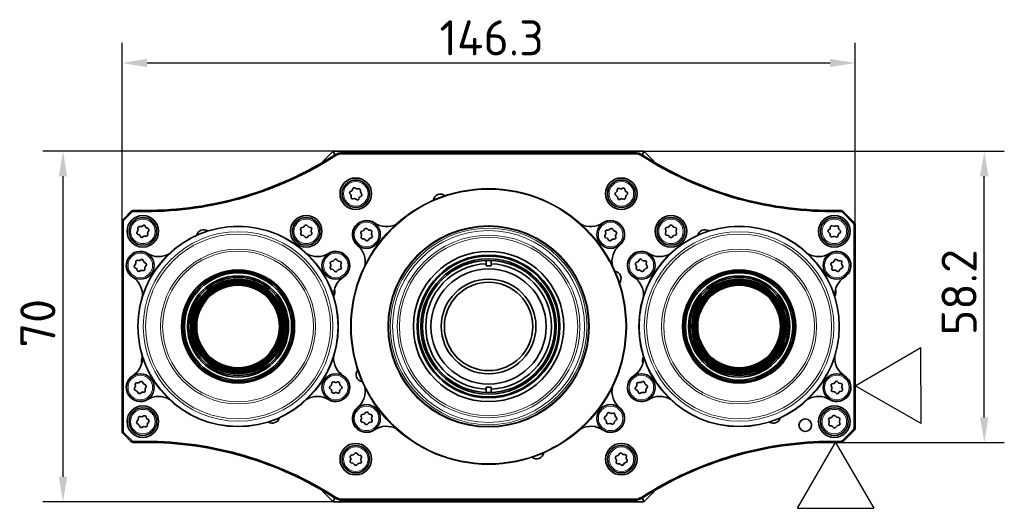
# Model space of a CAD drawing. Header units: millimetres. Extents: x 10 to 830, y 10 to 584.
# Tile 8 of 24: x 204 to 400, y 274 to 371. Entities that reach past the tile are written whole.
import ezdxf
from ezdxf.enums import TextEntityAlignment as Align

# ---------------------------------------------------------------- set-up
doc = ezdxf.new("R2010")
doc.units = ezdxf.units.MM
doc.header["$LTSCALE"] = 2
for name, color, linetype, lineweight in [('Bemaßung (ISO)', 7, 'Continuous', 25), ('Sichtbar (ISO)', 7, 'Continuous', 35), ('Sichtbar schmal (ISO)', 7, 'Continuous', 18), ('Skizziergeometrie (ISO)', 7, 'Continuous', 25), ('Symbole(DIN) 2', 7, 'Continuous', 25)]:
    doc.layers.add(name, color=color, linetype=linetype, lineweight=lineweight)
doc.styles.add('Aktuell-DIN', font='arial.ttf')
doc.styles.add('Notiztext (ISO)', font='isocpeur.ttf')
doc.styles.add('Textstil22', font='arial.ttf')
doc.dimstyles.new('Standard (ISO)', dxfattribs={"dimscale": 2, "dimtxt": 3.5, "dimasz": 2.5, "dimexe": 2, "dimexo": 0, "dimgap": 0.762, "dimtad": 1, "dimtoh": 1, "dimdec": 8, "dimdsep": 46, "dimtxsty": 'Notiztext (ISO)', "dimcen": 0.09, "dimdle": 10, "dimclrd": 256, "dimclre": 256, "dimclrt": 256, "dimadec": 6, "dimazin": 2, "dimtfac": 0.514286, "dimtdec": 3, "dimtmove": 0, "dimatfit": 3, "dimfxl": 1, "dimtolj": 1, "dimlwd": -1, "dimlwe": -1, "dimarcsym": 0})

# ---------------------------------------------------------------- blocks, each defined once
blk = doc.blocks.new('Spezielle Angaben')
at = {"layer": 'Skizziergeometrie (ISO)'}
for p, q in [((0, 0), (6.582, 3.8)), ((6.582, -3.8), (6.582, 3.8)), ((6.582, -3.8), (0, 0))]:
    blk.add_line(p, q, dxfattribs=at)
at = {"layer": 'Symbole(DIN) 2', "color": 7, "style": 'Aktuell-DIN'}
blk.add_attdef('Angaben:', text='', height=3.5, dxfattribs=at).set_placement((10, 2.5), align=Align.TOP_LEFT)
at = {"layer": 'Symbole(DIN) 2', "color": 7, "style": 'Textstil22'}
blk.add_attdef('Position:', text='', height=2.5, dxfattribs=at).set_placement((2.5, 0), align=Align.MIDDLE_LEFT)
blk = doc.blocks.new('*D10')
at = {"layer": 'Bemaßung (ISO)', "transparency": 16777216}
for p, q in [((266.45, 344.87), (208.52, 344.87)), ((212.52, 279.87), (212.52, 339.87)), ((266.45, 274.87), (208.52, 274.87))]:
    blk.add_line(p, q, dxfattribs=at)
for points in [[(211.69, 339.87), (213.35, 339.87), (212.52, 344.87)], [(211.69, 279.87), (213.35, 279.87), (212.52, 274.87)]]:
    blk.add_solid(points, dxfattribs=at)
at = {"layer": 'Defpoints', "color": 0, "transparency": 16777216}
for p in [(212.52, 344.87), (266.45, 344.87), (266.45, 274.87)]:
    blk.add_point(p, dxfattribs=at)
at = {"layer": 'Bemaßung (ISO)', "transparency": 16777216, "insert": (204, 305.67), "char_height": 7, "attachment_point": 1, "rotation": 90, "style": 'Notiztext (ISO)'}
blk.add_mtext('\\A1;70', dxfattribs=at)
blk = doc.blocks.new('*D11')
at = {"layer": 'Bemaßung (ISO)', "transparency": 16777216}
for p, q in [((328.45, 344.87), (400.38, 344.87)), ((396.38, 291.72), (396.38, 339.87)), ((367.79, 286.72), (400.38, 286.72))]:
    blk.add_line(p, q, dxfattribs=at)
for points in [[(395.54, 339.87), (397.21, 339.87), (396.38, 344.87)], [(395.54, 291.72), (397.21, 291.72), (396.38, 286.72)]]:
    blk.add_solid(points, dxfattribs=at)
at = {"layer": 'Defpoints', "color": 0, "transparency": 16777216}
for p in [(328.45, 344.87), (396.38, 344.87), (367.79, 286.72)]:
    blk.add_point(p, dxfattribs=at)
at = {"layer": 'Bemaßung (ISO)', "transparency": 16777216, "insert": (387.85, 308.1), "char_height": 7, "attachment_point": 1, "rotation": 90, "style": 'Notiztext (ISO)'}
blk.add_mtext('\\A1;58.2', dxfattribs=at)
blk = doc.blocks.new('*D12')
at = {"layer": 'Bemaßung (ISO)', "transparency": 16777216}
for p, q in [((224.3, 330.81), (224.3, 366.49)), ((370.6, 330.21), (370.6, 366.49)), ((229.3, 362.49), (365.6, 362.49))]:
    blk.add_line(p, q, dxfattribs=at)
for points in [[(229.3, 363.32), (229.3, 361.65), (224.3, 362.49)], [(365.6, 363.32), (365.6, 361.65), (370.6, 362.49)]]:
    blk.add_solid(points, dxfattribs=at)
at = {"layer": 'Defpoints', "color": 0, "transparency": 16777216}
for p in [(370.6, 362.49), (224.3, 330.81), (370.6, 330.21)]:
    blk.add_point(p, dxfattribs=at)
at = {"layer": 'Bemaßung (ISO)', "transparency": 16777216, "insert": (287.65, 371.01), "char_height": 7, "attachment_point": 1, "style": 'Notiztext (ISO)'}
blk.add_mtext('\\A1;146.3', dxfattribs=at)

msp = doc.modelspace()

# ---------------------------------------------------------------- linework, layer by layer
at = {"layer": 'Sichtbar (ISO)'}
for p, q in [((264.44999927, 342.86999977), (266.44999927, 344.86999977)), ((266.44999927, 344.86999977), (266.76031566, 344.12082974)), ((266.44999927, 344.86999977), (328.44999927, 344.86999977)), ((326.56067482, 344.56999977), (268.33932372, 344.56999977)), ((268.33932372, 344.36999977), (326.56067482, 344.36999977)), ((328.44999927, 344.86999977), (328.13968288, 344.12082974)), ((328.44999927, 344.86999977), (330.44999927, 342.86999977)), ((264.44999927, 342.86999977), (264.61920832, 342.79991109)), ((264.44999927, 342.6999577), (264.44999927, 342.86999977)), ((330.28079022, 342.79991109), (330.44999927, 342.86999977)), ((330.44999927, 342.86999977), (330.44999927, 342.6999577)), ((269.96149679, 336.13608894), (269.78059589, 336.3759601)), ((269.86882868, 336.81565653), (270.12826694, 336.96716592)), ((270.2531753, 337.10911262), (270.37045937, 337.38571297)), ((270.79536404, 337.52914935), (271.05629416, 337.38022393)), ((271.24167779, 337.34302345), (271.53986275, 337.37975265)), ((271.87653463, 337.0834926), (271.87802649, 336.78305778)), ((271.93850175, 336.60391061), (272.11940265, 336.36403945)), ((322.79107546, 336.52631797), (323.00350249, 336.73877517)), ((323.05337233, 335.89259893), (322.81746, 336.07863301)), ((323.08824454, 336.90780106), (323.13139861, 337.20512417)), ((323.50591289, 337.45181634), (323.79611974, 337.37407772)), ((323.98487148, 337.38520191), (324.26393788, 337.49649093)), ((324.66483671, 337.29549814), (324.74261652, 337.00530233)), ((324.84662621, 336.84740062), (325.08253854, 336.66136654)), ((325.10892308, 336.21368158), (324.89649605, 336.00122438)), ((270.02346391, 335.65650695), (270.02197205, 335.95694177)), ((270.65832075, 335.3969761), (270.36013579, 335.3602469)), ((271.1046345, 335.2108502), (270.84370438, 335.35977562)), ((271.64682324, 335.63088693), (271.52953917, 335.35428658)), ((272.03116986, 335.92434302), (271.7717316, 335.77283363)), ((323.23516183, 335.44450141), (323.15738202, 335.73469722)), ((323.91512706, 335.35479764), (323.63606066, 335.24350861)), ((324.39408564, 335.28818321), (324.1038788, 335.36592183)), ((324.811754, 335.83219849), (324.76859993, 335.53487538)), ((226.15355266, 332.87355317), (224.44644588, 331.16644638)), ((224.58786724, 331.02502503), (226.29497402, 332.73213181)), ((228.93250325, 333.01999977), (226.50710605, 333.01999977)), ((226.50710605, 332.81999977), (228.93250325, 332.81999977)), ((367.79289249, 333.01999977), (365.96749529, 333.01999977)), ((365.96749529, 332.81999977), (367.79289249, 332.81999977)), ((368.00502452, 332.73213181), (370.3121313, 330.42502503)), ((370.45355266, 330.56644638), (368.14644588, 332.87355317)), ((224.29999927, 330.81289299), (224.29999927, 288.92710656)), ((224.49999927, 288.92710656), (224.49999927, 330.81289299)), ((370.39999927, 330.21289299), (370.39999927, 289.52710656)), ((370.59999927, 289.52710656), (370.59999927, 330.21289299)), ((227.28572718, 328.76040828), (227.44465411, 329.01537012)), ((227.68443357, 328.20234673), (227.41258688, 328.33026343)), ((227.48901192, 329.1991726), (227.46386769, 329.49855709)), ((227.77295421, 329.82349323), (228.0732211, 329.8133394)), ((228.25457762, 329.86682565), (228.50128008, 330.03829343)), ((228.9372263, 329.93308472), (229.07856627, 329.66796905)), ((229.21556497, 329.53765282), (229.48741166, 329.40973612)), ((229.41098662, 328.54082695), (229.43613085, 328.24144246)), ((229.61427136, 328.97959127), (229.45534443, 328.72462943)), ((260.03606615, 328.93157149), (259.93215834, 329.21346947)), ((259.95687262, 328.45453146), (260.04222013, 328.74259241)), ((260.14362983, 329.60894106), (260.43577168, 329.67905843)), ((260.59635538, 329.77887747), (260.78853228, 330.00981327)), ((261.23675648, 330.02440938), (261.44355082, 329.8064658)), ((261.6102885, 329.71730575), (261.90637322, 329.66634357)), ((262.14312592, 329.28546809), (262.05777841, 328.99740714)), ((262.06393238, 328.80842806), (262.1678402, 328.52653008)), ((272.07590842, 328.21160604), (271.95139172, 328.48502678)), ((272.13296854, 328.8950851), (272.41910956, 328.9866636)), ((272.57185279, 329.09811077), (272.74638374, 329.34265576)), ((273.19229308, 329.39043478), (273.41467289, 329.18841863)), ((273.58756058, 329.1118627), (273.88660824, 329.08298696)), ((274.15094075, 328.72070766), (274.08717954, 328.42711302)), ((274.10732401, 328.23910992), (274.23184071, 327.96568918)), ((320.65650323, 328.02358008), (320.79466376, 328.29036646)), ((320.82427315, 328.47711294), (320.77541422, 328.77355199)), ((321.05769798, 329.12202559), (321.35782203, 329.13576825)), ((321.53435393, 329.20349901), (321.76664821, 329.39403161)), ((322.20957709, 329.3238035), (322.3715406, 329.07075977)), ((322.51846311, 328.95174405), (322.79961632, 328.8458376)), ((322.96026143, 328.42713588), (322.82210089, 328.1603495)), ((332.74305121, 328.49289795), (332.8383906, 328.77780795)), ((332.83882947, 328.96688669), (332.74481372, 329.25223621)), ((332.96994548, 329.640094), (333.26435447, 329.69998267)), ((333.4283209, 329.79414197), (333.62843296, 330.01823675)), ((334.07689354, 330.01719583), (334.27596314, 329.7921745)), ((334.4394907, 329.69725505), (334.73361851, 329.63600032)), ((334.86116907, 328.77311285), (334.95518482, 328.48776334)), ((334.95694733, 329.2471016), (334.86160794, 328.9621916)), ((365.50956745, 328.48602134), (365.29374467, 328.69502811)), ((365.31291223, 329.14308009), (365.54579637, 329.33289128)), ((365.64496126, 328.02179368), (365.59702201, 328.31838284)), ((365.64724828, 329.4924484), (365.72034206, 329.7838598)), ((366.11795025, 329.99128619), (366.39877362, 329.88450821)), ((366.5876801, 329.87642683), (366.87659667, 329.95883146)), ((367.25275026, 328.24755115), (367.17965647, 327.95613975)), ((367.25503728, 329.71820587), (367.30297653, 329.42161671)), ((367.5870863, 328.59691946), (367.35420217, 328.40710827)), ((367.39043109, 329.25397821), (367.60625387, 329.04497144)), ((227.96277224, 327.80691482), (227.82143227, 328.0720305)), ((228.64542092, 327.8731739), (228.39871846, 327.70170612)), ((229.12704433, 327.91650632), (228.82677744, 327.92666015)), ((260.48971004, 328.0226938), (260.19362532, 328.07365598)), ((260.86324206, 327.71559017), (260.65644772, 327.93353375)), ((261.50364316, 327.96112208), (261.31146626, 327.73018628)), ((261.95636871, 328.13105849), (261.66422686, 328.06094112)), ((272.03229167, 327.7300083), (272.09605288, 328.02360294)), ((272.59567184, 327.33885326), (272.29662419, 327.367729)), ((272.99093935, 327.06028118), (272.76855954, 327.26229733)), ((273.61137964, 327.3526052), (273.43684869, 327.1080602)), ((274.05026389, 327.55563086), (273.76412287, 327.46405236)), ((321.09830154, 327.49897191), (320.81714833, 327.60487837)), ((321.40718757, 327.12691247), (321.24522405, 327.37995619)), ((322.08241072, 327.24721695), (321.85011644, 327.05668435)), ((322.55906667, 327.32869037), (322.25894262, 327.31494771)), ((322.79249151, 327.97360302), (322.84135043, 327.67716397)), ((333.26050784, 328.0427445), (332.96638003, 328.10399923)), ((333.623105, 327.72280372), (333.4240354, 327.94782505)), ((334.27167764, 327.94585758), (334.07156558, 327.7217628)), ((334.73005306, 328.09990555), (334.43564407, 328.04001688)), ((366.31231844, 327.86357271), (366.02340187, 327.78116809)), ((366.78204829, 327.74871336), (366.50122492, 327.85549134)), ((226.77558769, 322.07441344), (226.96101574, 322.31080241)), ((227.02488558, 322.4887676), (227.0320883, 322.78911977)), ((227.37433112, 323.0789263), (227.67176399, 323.03653539)), ((227.85782129, 323.07020508), (228.12153526, 323.21414342)), ((228.54363649, 323.06265571), (228.65564131, 322.78387583)), ((228.77782877, 322.63958033), (229.03434002, 322.4831665)), ((265.94371352, 322.15268248), (265.8490357, 322.43781301)), ((266.07326659, 322.8261923), (266.36753578, 322.88676417)), ((266.53128322, 322.9813038), (266.73087459, 323.20586246)), ((267.17933637, 323.20586246), (267.37892774, 322.9813038)), ((267.54267518, 322.88676417), (267.83694437, 322.8261923)), ((268.06117526, 322.43781301), (267.96649744, 322.15268248)), ((296.94999927, 322.39925758), (296.94999927, 323.06052668)), ((296.94999927, 321.99477998), (296.94999927, 322.39925758)), ((297.94999927, 322.39925758), (297.94999927, 323.06052668)), ((297.94999927, 322.39925758), (297.94999927, 321.99477998)), ((326.92956812, 322.63836269), (327.20624693, 322.75546153)), ((327.34827723, 322.88027483), (327.4999603, 323.13961159)), ((327.93971571, 323.22754996), (328.17946569, 323.0464885)), ((328.35857233, 322.9858933), (328.65900608, 322.98420029)), ((328.95504064, 322.64733012), (328.91811181, 322.34916982)), ((365.92017908, 322.60263081), (366.1926095, 322.72929956)), ((366.33020436, 322.85898618), (366.4727586, 323.12345091)), ((366.90918268, 323.22665938), (367.15509625, 323.05406209)), ((367.33620559, 322.99974476), (367.63651588, 323.00852154)), ((367.94410908, 322.68217143), (367.91759223, 322.38290539)), ((227.11195735, 321.47670537), (226.8554461, 321.6331192)), ((227.34614963, 321.05362999), (227.2341448, 321.33240987)), ((228.03196483, 321.04608063), (227.76825086, 320.90214228)), ((228.515455, 321.0373594), (228.21802212, 321.07975032)), ((228.86490054, 321.62751811), (228.85769782, 321.32716593)), ((229.11419843, 322.04187226), (228.92877038, 321.8054833)), ((265.8490357, 321.6784727), (265.94371352, 321.96360322)), ((266.36753578, 321.22952154), (266.07326659, 321.2900934)), ((266.73087459, 320.91042325), (266.53128322, 321.13498191)), ((267.37892774, 321.13498191), (267.17933637, 320.91042325)), ((267.83694437, 321.2900934), (267.54267518, 321.22952154)), ((267.96649744, 321.96360322), (268.06117526, 321.6784727)), ((326.93459796, 321.95252438), (326.78584728, 322.21355415)), ((326.93474547, 321.46895558), (326.9716743, 321.76711588)), ((327.53121379, 321.1303924), (327.23078004, 321.13208541)), ((327.95007041, 320.88873575), (327.71032043, 321.0697972)), ((328.54150888, 321.23601087), (328.38982582, 320.97667412)), ((328.960218, 321.47792302), (328.68353918, 321.36082417)), ((328.95518815, 322.16376132), (329.10393884, 321.90273156)), ((365.94910426, 321.91738427), (365.79134819, 322.17307223)), ((365.96610188, 321.43411428), (365.99261874, 321.73338032)), ((366.57400538, 321.11654095), (366.27369508, 321.10776416)), ((367.00102828, 320.88962632), (366.75511471, 321.06222361)), ((367.5800066, 321.25729953), (367.43745237, 320.99283479)), ((367.99003188, 321.5136549), (367.71760146, 321.38698615)), ((367.9611067, 322.19890143), (368.11886277, 321.94321348)), ((227.72259615, 298.67303555), (227.96457326, 298.85110965)), ((228.40320421, 298.7577241), (228.55165926, 298.49652608)), ((266.57215111, 298.78679368), (266.85756164, 298.69296334)), ((267.04664007, 298.69352505), (267.33148806, 298.78904952)), ((327.37139735, 298.70099479), (327.66895093, 298.65945957)), ((327.85491061, 298.69366429), (328.11820947, 298.83836057)), ((328.54074469, 298.6880876), (328.65355092, 298.40963103)), ((366.4682593, 298.57339034), (366.65179082, 298.81125477)), ((367.09917208, 298.84236719), (367.3138615, 298.6321964)), ((226.78400898, 297.5408321), (226.93598557, 297.79999695)), ((227.19765544, 296.9937525), (226.92245019, 297.11427377)), ((226.97535854, 297.98493136), (226.9421304, 298.28352673)), ((227.24232013, 298.6166995), (227.54275178, 298.61466634)), ((227.4865819, 296.60598929), (227.33812685, 296.86718731)), ((228.64746598, 296.74701389), (228.34703434, 296.74904706)), ((228.69213067, 298.36996089), (228.96733592, 298.24943962)), ((228.91442758, 297.37878204), (228.94765572, 297.08018666)), ((229.10577714, 297.8228813), (228.95380055, 297.56371644)), ((265.8067248, 297.90267697), (266.03068953, 298.10293458)), ((266.03320769, 297.2552938), (265.80805708, 297.45421717)), ((266.12474228, 298.26696215), (266.18443967, 298.56140999)), ((266.18967917, 296.79773999), (266.12823336, 297.09182794)), ((267.72053179, 298.5659734), (267.7819776, 298.27188546)), ((267.78546868, 297.09675125), (267.7257713, 296.80230341)), ((267.87700327, 298.1084196), (268.10215388, 297.90949623)), ((268.10348616, 297.46103642), (267.87952144, 297.26077882)), ((296.94999927, 297.34074197), (296.94999927, 297.74521956)), ((296.94999927, 296.67947287), (296.94999927, 297.34074197)), ((297.94999927, 297.74521956), (297.94999927, 297.34074197)), ((297.94999927, 296.67947287), (297.94999927, 297.34074197)), ((326.77554572, 297.69476389), (326.96029307, 297.93168524)), ((327.11363321, 297.09802582), (326.85667312, 297.25370118)), ((327.02365076, 298.1098334), (327.02998953, 298.41020505)), ((327.34904143, 296.6756258), (327.2362352, 296.95408237)), ((328.77615291, 298.26568758), (329.033113, 298.11001222)), ((328.86613536, 297.25387999), (328.85979658, 296.95350834)), ((329.11424039, 297.6689495), (328.92949305, 297.43202816)), ((365.93959161, 297.70600235), (365.82536073, 297.98387753)), ((365.87804062, 297.22636678), (365.95270914, 297.51737867)), ((366.02210721, 298.38687727), (366.31146516, 298.46771837)), ((366.42643779, 296.81446871), (366.12867539, 296.85447946)), ((366.81103889, 296.52134621), (366.59634947, 296.73151699)), ((367.44195167, 296.79032306), (367.25842015, 296.55245863)), ((367.48377317, 298.54924468), (367.78153557, 298.50923394)), ((367.88810375, 296.97683612), (367.5987458, 296.89599502)), ((368.03217035, 298.13734661), (367.95750182, 297.84633473)), ((367.97061935, 297.65771104), (368.08485023, 297.37983587)), ((228.16718996, 296.69067784), (227.92521286, 296.51260374)), ((266.8635709, 296.67018834), (266.5787229, 296.57466388)), ((267.33805985, 296.57691972), (267.05264932, 296.67075006)), ((328.03487551, 296.67004911), (327.77157664, 296.52535283)), ((328.51838877, 296.6627186), (328.22083519, 296.70425382)), ((227.28194344, 290.9264389), (227.47538449, 291.15631684)), ((227.54533162, 291.33198233), (227.5628504, 291.63190965)), ((227.91484907, 291.90978535), (228.21064973, 291.85719947)), ((228.39775408, 291.88445622), (228.66625814, 292.01924817)), ((229.0829049, 291.85334623), (229.18526452, 291.5708824)), ((229.30242172, 291.42247366), (229.55340702, 291.2573383)), ((271.98062135, 291.14963445), (272.07906227, 291.43348774)), ((272.08156319, 291.62255046), (271.99066503, 291.90890833)), ((272.22001334, 292.29428779), (272.51505797, 292.3509621)), ((272.68004154, 292.44332759), (272.88258565, 292.66522664)), ((273.33100821, 292.6592949), (273.52761191, 292.43211592)), ((273.69009457, 292.3354187), (273.98353684, 292.27095988)), ((274.10166924, 291.40673268), (274.1925674, 291.12037481)), ((274.20261108, 291.87964869), (274.10417016, 291.59579539)), ((320.85437933, 291.16574371), (320.6464425, 291.38259754)), ((320.68218502, 291.82963271), (320.92193682, 292.01069177)), ((320.97249334, 290.69682167), (320.9355675, 290.99498234)), ((321.02922642, 292.16638347), (321.11305893, 292.45488896)), ((321.51807401, 292.64745261), (321.79475165, 292.530351)), ((321.98322942, 292.51528133), (322.27499876, 292.58693299)), ((322.58753823, 290.86289966), (322.50370572, 290.57439418)), ((322.64427131, 292.33246147), (322.68119716, 292.0343008)), ((322.93457963, 291.19965042), (322.69482783, 291.01859137)), ((322.76238533, 291.86353942), (322.97032215, 291.6466856)), ((365.43498268, 290.90990905), (365.32507976, 291.18952424)), ((365.52805937, 291.5894208), (365.81863755, 291.66575968)), ((365.97705342, 291.76898457), (366.16425582, 292.00397088)), ((366.6120662, 292.02813366), (366.8234667, 291.81465501)), ((366.99207002, 291.72907529), (367.28917533, 291.68444641)), ((367.5340061, 291.30871264), (367.45482842, 291.01889511)), ((367.46501586, 290.8300905), (367.57491878, 290.55047531)), ((227.59757681, 290.31752589), (227.34659152, 290.48266125)), ((227.81709364, 289.88665332), (227.71473402, 290.16911715)), ((228.50224446, 289.85554333), (228.2337404, 289.72075137)), ((228.98514947, 289.83021419), (228.68934881, 289.88280008)), ((229.35466692, 290.40801722), (229.33714814, 290.1080899)), ((229.6180551, 290.81356065), (229.42461405, 290.58368271)), ((272.49313786, 290.69386444), (272.19969559, 290.75832326)), ((272.85222422, 290.36998823), (272.65562051, 290.59716722)), ((273.50319088, 290.58595555), (273.30064677, 290.3640565)), ((273.96321908, 290.73499535), (273.66817446, 290.67832104)), ((321.63353523, 290.51400181), (321.3417659, 290.44235015)), ((322.09869065, 290.38183052), (321.822013, 290.49893214)), ((365.36599244, 290.43128691), (365.44517012, 290.72110444)), ((365.90792852, 290.01092426), (365.61082321, 290.05555314)), ((366.28793234, 289.71186589), (366.07653184, 289.92534454)), ((366.92294512, 289.97101498), (366.73574272, 289.73602867)), ((367.37193917, 290.15057875), (367.08136099, 290.07423987)), ((370.3121313, 289.31497452), (368.00502452, 287.00786774)), ((368.14644588, 286.86644638), (370.45355266, 289.17355317)), ((224.44644588, 288.57355317), (226.15355266, 286.86644638)), ((226.29497402, 287.00786774), (224.58786724, 288.71497452)), ((228.93250325, 286.91999977), (226.50710605, 286.91999977)), ((367.79289249, 286.91999977), (365.96749529, 286.91999977)), ((226.50710605, 286.71999977), (228.93250325, 286.71999977)), ((365.96749529, 286.71999977), (367.79289249, 286.71999977)), ((269.83827883, 283.00720858), (269.93728552, 283.29086502)), ((269.94016341, 283.47992238), (269.8498364, 283.76646092)), ((270.07995266, 284.15138232), (270.37510969, 284.20746823)), ((270.54027711, 284.29950458), (270.74326326, 284.52099934)), ((271.19167309, 284.51417352), (271.38782344, 284.28660298)), ((271.55011297, 284.18958198), (271.84342613, 284.1245382)), ((271.95983513, 283.26007717), (272.05016214, 282.97353863)), ((272.06171971, 283.73279097), (271.96271301, 283.44913453)), ((322.93777447, 283.28483876), (322.79433423, 283.54882399)), ((322.92814051, 282.80136591), (322.97109286, 283.09871823)), ((322.94661852, 283.97063848), (323.22560936, 284.08211682)), ((323.37013527, 284.20403165), (323.52703306, 284.46024717)), ((323.96847728, 284.53927235), (324.20451577, 284.35339837)), ((324.38236006, 284.28919267), (324.6826981, 284.28142295)), ((324.97185802, 283.93863364), (324.92890568, 283.64128132)), ((324.96222407, 283.45516079), (325.10566431, 283.19117556)), ((270.34988557, 282.55041757), (270.05657241, 282.61546135)), ((270.70832545, 282.22582603), (270.5121751, 282.45339657)), ((271.35972143, 282.44049497), (271.15673528, 282.21900021)), ((271.82004588, 282.58861723), (271.52488885, 282.53253132)), ((323.51763847, 282.45080688), (323.21730044, 282.4585766)), ((323.93152126, 282.2007272), (323.69548277, 282.38660118)), ((324.52986327, 282.53596789), (324.37296548, 282.27975238)), ((324.95338002, 282.76936107), (324.67438918, 282.65788273)), ((264.44999927, 276.86999977), (264.44999927, 277.04004185)), ((264.44999927, 276.86999977), (264.61920832, 276.94008846)), ((266.44999927, 274.86999977), (264.44999927, 276.86999977)), ((266.76031566, 275.61916981), (266.44999927, 274.86999977)), ((326.56067482, 275.36999977), (268.33932372, 275.36999977)), ((268.33932372, 275.16999977), (326.56067482, 275.16999977)), ((328.13968288, 275.61916981), (328.44999927, 274.86999977)), ((330.44999927, 276.86999977), (328.44999927, 274.86999977)), ((330.28079022, 276.94008846), (330.44999927, 276.86999977)), ((330.44999927, 277.04004185), (330.44999927, 276.86999977)), ((328.44999927, 274.86999977), (266.44999927, 274.86999977))]:
    msp.add_line(p, q, dxfattribs=at)
for centre, radius in [((270.94999927, 336.36999977), 3.15), ((270.94999927, 336.36999977), 2.75), ((323.94999927, 336.36999977), 3.15), ((323.94999927, 336.36999977), 2.75), ((297.44999927, 309.86999977), 27.5), ((228.44999927, 328.86999977), 3.15), ((228.44999927, 328.86999977), 2.75), ((261.04999927, 328.86999977), 3.15), ((261.04999927, 328.86999977), 2.75), ((273.09161621, 328.22535798), 2.75), ((321.80838233, 328.22535798), 2.75), ((333.84999927, 328.86999977), 3.15), ((333.84999927, 328.86999977), 2.75), ((366.44999927, 328.86999977), 3.15), ((366.44999927, 328.86999977), 2.75), ((247.44999927, 309.86999977), 20), ((297.44999927, 309.86999977), 20), ((347.44999927, 309.86999977), 20), ((227.94489306, 322.05814285), 2.75), ((266.95510548, 322.05814285), 2.75), ((297.44999927, 309.86999977), 15), ((327.94489306, 322.05814285), 2.75), ((366.95510548, 322.05814285), 2.75), ((297.44999927, 309.86999977), 14.25), ((297.44999927, 309.86999977), 14.05), ((297.44999927, 309.86999977), 13.5), ((297.44999927, 309.86999977), 13.2), ((247.44999927, 309.86999977), 11.25), ((247.44999927, 309.86999977), 11.00000007), ((247.44999927, 309.86999977), 10.70000007), ((297.44999927, 309.86999977), 11.5), ((347.44999927, 309.86999977), 11.25), ((347.44999927, 309.86999977), 11.00000007), ((347.44999927, 309.86999977), 10.70000007), ((247.44999927, 309.86999977), 10.09878801), ((247.44999927, 309.86999977), 9.79878801), ((247.44999927, 309.86999977), 9.45), ((247.44999927, 309.86999977), 9.25), ((247.44999927, 309.86999977), 9.05), ((247.44999927, 309.86999977), 8.85), ((247.44999927, 309.86999977), 8.65), ((297.44999927, 309.86999977), 9.45), ((297.44999927, 309.86999977), 8.82071068), ((347.44999927, 309.86999977), 10.09878801), ((347.44999927, 309.86999977), 9.79878801), ((347.44999927, 309.86999977), 9.45), ((347.44999927, 309.86999977), 9.25), ((347.44999927, 309.86999977), 9.05), ((347.44999927, 309.86999977), 8.85), ((347.44999927, 309.86999977), 8.65), ((247.44999927, 309.86999977), 8.45), ((247.44999927, 309.86999977), 8.25), ((347.44999927, 309.86999977), 8.45), ((347.44999927, 309.86999977), 8.25), ((227.94489306, 297.6818567), 2.75), ((266.95510548, 297.6818567), 2.75), ((327.94489306, 297.6818567), 2.75), ((366.95510548, 297.6818567), 2.75), ((228.44999927, 290.86999977), 3.15), ((228.44999927, 290.86999977), 2.75), ((273.09161621, 291.51464157), 2.75), ((321.80838233, 291.51464157), 2.75), ((366.44999927, 290.86999977), 3.15), ((366.44999927, 290.86999977), 2.75), ((360.64999927, 290.16999977), 1.25), ((270.94999927, 283.36999977), 3.15), ((270.94999927, 283.36999977), 2.75), ((323.94999927, 283.36999977), 3.15), ((323.94999927, 283.36999977), 2.75)]:
    msp.add_circle(centre, radius, dxfattribs=at)
for centre, radius, start, end in [((228.93250325, 403.01999977), 70, 270, 302.6713494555), ((228.93250325, 403.01999977), 70.2, 270, 302.6713494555), ((268.33932372, 341.56999977), 3, 90, 122.6713494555), ((268.33932372, 341.56999977), 2.8, 90, 122.6713494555), ((326.56067482, 341.56999977), 3, 57.3286505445, 90), ((326.56067482, 341.56999977), 2.8, 57.3286505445, 90), ((365.96749529, 403.01999977), 70.2, 237.3286505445, 270), ((365.96749529, 403.01999977), 70, 237.3286505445, 270), ((270.02011693, 336.55659695), 0.3, 120.284509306, 217.022086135), ((269.72197575, 335.95545209), 0.3, 0.2845093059, 37.022086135), ((269.97697868, 337.2262255), 0.3, 300.284509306, 337.022086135), ((270.64665599, 337.26860009), 0.3, 60.2845093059, 157.022086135), ((271.20500221, 337.64077318), 0.3, 240.2845093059, 277.022086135), ((271.57653833, 337.08200292), 0.3, 0.2845093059, 97.022086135), ((272.17802279, 336.78454746), 0.3, 180.2845093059, 217.022086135), ((271.87988161, 336.1834026), 0.3, 300.284509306, 37.022086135), ((287.84573822, 334.8899552), 1.425, 49.1029657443, 172.8970342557), ((323.00322255, 336.314201), 0.3, 135.004066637, 231.7416434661), ((322.7913554, 336.95089215), 0.3, 315.004066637, 351.7416434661), ((323.42828775, 337.16203308), 0.3, 75.004066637, 171.7416434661), ((323.87374489, 337.66386098), 0.3, 255.004066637, 291.7416434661), ((324.37506447, 337.21783186), 0.3, 15.004066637, 111.7416434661), ((325.03238875, 337.08296861), 0.3, 195.004066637, 231.7416434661), ((324.89677599, 336.42579855), 0.3, 315.004066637, 51.7416434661), ((270.32346021, 335.65799663), 0.3, 180.2845093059, 277.022086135), ((270.69499633, 335.09922637), 0.3, 60.2845093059, 97.022086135), ((271.25334255, 335.47139946), 0.3, 240.2845093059, 337.022086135), ((271.92301986, 335.51377405), 0.3, 120.284509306, 157.022086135), ((322.86760979, 335.65703094), 0.3, 15.004066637, 51.7416434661), ((323.52493407, 335.52216769), 0.3, 195.004066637, 291.7416434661), ((324.02625365, 335.07613857), 0.3, 75.004066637, 111.7416434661), ((324.47171079, 335.57796647), 0.3, 255.004066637, 351.7416434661), ((325.10864314, 335.7891074), 0.3, 135.004066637, 171.7416434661), ((226.50710605, 332.51999977), 0.5, 90, 135), ((226.50710605, 332.51999977), 0.3, 90, 135), ((367.79289249, 332.51999977), 0.5, 45, 90), ((367.79289249, 332.51999977), 0.3, 45, 90), ((224.79999927, 330.81289299), 0.5, 135, 180), ((224.79999927, 330.81289299), 0.3, 135, 180), ((273.09161621, 328.22535798), 2.8, 55.5919413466, 230.4080586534), ((277.04719756, 334.00059617), 4.2, 235.5919413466, 298.5417933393), ((317.85280098, 334.00059617), 4.2, 241.4582066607, 304.4080586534), ((321.80838233, 328.22535798), 2.8, 309.5919413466, 124.4080586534), ((370.09999927, 330.21289299), 0.3, 0, 45), ((370.09999927, 330.21289299), 0.5, 0, 45), ((227.54031688, 328.60171333), 0.3, 148.0632227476, 244.8007995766), ((227.19006441, 329.17406507), 0.3, 328.0632227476, 4.8007995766), ((227.7628152, 329.52366461), 0.3, 88.0632227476, 184.8007995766), ((227.55670357, 327.93089683), 0.3, 28.0632227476, 64.8007995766), ((228.08336011, 330.11316802), 0.3, 268.0632227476, 304.8007995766), ((228.67249759, 329.79195106), 0.3, 28.0632227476, 124.8007995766), ((229.34329497, 329.80910272), 0.3, 208.0632227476, 244.8007995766), ((229.13718334, 328.21633494), 0.3, 268.0632227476, 4.8007995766), ((229.70993413, 328.56593448), 0.3, 148.0632227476, 184.8007995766), ((229.35968166, 329.13828622), 0.3, 328.0632227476, 64.8007995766), ((240.58725304, 327.74806494), 1.425, 55.9263515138, 166.0736484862), ((260.21364485, 329.31722562), 0.3, 103.4963497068, 200.2339265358), ((260.24451312, 328.36930853), 0.3, 163.4963497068, 260.2339265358), ((259.75457964, 328.82781534), 0.3, 343.4963497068, 20.2339265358), ((260.36575666, 329.97077387), 0.3, 283.4963497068, 320.2339265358), ((261.01913101, 329.81791687), 0.3, 43.4963497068, 140.2339265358), ((261.66117629, 330.01295831), 0.3, 223.4963497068, 260.2339265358), ((261.85548542, 329.37069102), 0.3, 343.4963497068, 80.2339265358), ((261.88635369, 328.42277393), 0.3, 283.4963497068, 20.2339265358), ((262.3454189, 328.91218421), 0.3, 163.4963497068, 200.2339265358), ((272.22441336, 328.60936173), 0.3, 107.7470992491, 204.4846760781), ((271.80288677, 328.08727109), 0.3, 347.7470992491, 24.4846760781), ((272.32766474, 329.27238697), 0.3, 287.7470992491, 324.4846760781), ((272.99057179, 329.16837956), 0.3, 47.7470992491, 144.4846760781), ((273.61639418, 329.41047386), 0.3, 227.7470992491, 264.4846760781), ((273.85777464, 328.7843758), 0.3, 347.7470992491, 84.4846760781), ((274.38034565, 328.36344487), 0.3, 167.7470992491, 204.4846760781), ((321.07142059, 328.82233961), 0.3, 92.621738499, 189.3593153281), ((320.52826678, 328.42832533), 0.3, 332.621738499, 9.3593153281), ((321.34409943, 329.43545424), 0.3, 272.621738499, 309.3593153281), ((321.95690271, 329.16207638), 0.3, 32.621738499, 129.359315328), ((322.62421498, 329.23248689), 0.3, 212.621738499, 249.3593153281), ((322.69386445, 328.56509476), 0.3, 332.621738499, 69.3593153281), ((333.02754536, 328.39769772), 0.3, 161.4982219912, 258.2357988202), ((333.02974674, 329.34611473), 0.3, 101.4982219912, 198.2357988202), ((332.55389646, 328.87300817), 0.3, 341.4982219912, 18.2357988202), ((333.20455321, 329.99396194), 0.3, 281.4982219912, 318.2357988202), ((333.85220065, 329.81841678), 0.3, 41.4982219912, 138.2357988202), ((334.50065603, 329.99095354), 0.3, 221.4982219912, 258.2357988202), ((334.6702518, 328.39388482), 0.3, 281.4982219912, 18.2357988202), ((334.67245318, 329.34230183), 0.3, 341.4982219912, 78.2357988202), ((335.14610208, 328.86699138), 0.3, 161.4982219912, 198.2357988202), ((340.58725304, 327.74806494), 1.425, 55.9263515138, 166.0736484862), ((365.50244637, 328.91053588), 0.3, 129.1816042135, 225.9191810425), ((365.30086575, 328.27051357), 0.3, 9.1816042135, 45.9191810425), ((365.35626223, 329.56543549), 0.3, 309.1816042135, 345.9191810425), ((366.01132812, 329.71087271), 0.3, 69.1816042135, 165.9191810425), ((366.50539575, 330.1649217), 0.3, 249.1816042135, 285.9191810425), ((366.95888102, 329.6703366), 0.3, 9.1816042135, 105.9191810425), ((367.54373631, 328.17456406), 0.3, 129.1816042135, 165.9191810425), ((367.59913279, 329.46948598), 0.3, 189.1816042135, 225.9191810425), ((367.39755217, 328.82946367), 0.3, 309.1816042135, 45.9191810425), ((228.22750095, 327.94804849), 0.3, 208.0632227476, 304.8007995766), ((228.81663843, 327.62683153), 0.3, 88.0632227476, 124.8007995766), ((260.43882225, 327.72704124), 0.3, 43.4963497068, 80.2339265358), ((261.08086753, 327.92208268), 0.3, 223.4963497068, 320.2339265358), ((261.73424188, 327.76922568), 0.3, 103.4963497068, 140.2339265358), ((272.32545778, 327.66634016), 0.3, 167.7470992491, 264.4846760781), ((272.56683825, 327.0402421), 0.3, 47.7470992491, 84.4846760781), ((273.19266063, 327.2823364), 0.3, 227.7470992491, 324.4846760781), ((273.85556769, 327.17832899), 0.3, 107.7470992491, 144.4846760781), ((273.95881906, 327.84135423), 0.3, 287.7470992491, 24.4846760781), ((320.9229002, 327.8856212), 0.3, 152.621738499, 249.3593153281), ((320.99254967, 327.21822907), 0.3, 32.621738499, 69.3593153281), ((321.65986194, 327.28863958), 0.3, 212.621738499, 309.359315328), ((322.27266522, 327.01526172), 0.3, 92.621738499, 129.3593153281), ((322.54534407, 327.62837636), 0.3, 272.621738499, 9.3593153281), ((323.08849787, 328.02239063), 0.3, 152.621738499, 189.3593153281), ((333.19934251, 327.74904601), 0.3, 41.4982219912, 78.2357988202), ((333.84779789, 327.92158277), 0.3, 221.4982219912, 318.2357988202), ((334.49544533, 327.74603761), 0.3, 101.4982219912, 138.2357988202), ((365.94111752, 328.06966295), 0.3, 189.1816042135, 285.9191810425), ((366.39460279, 327.57507785), 0.3, 69.1816042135, 105.9191810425), ((366.88867042, 328.02912684), 0.3, 249.1816042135, 345.9191810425), ((227.94489306, 322.05814285), 2.8, 58.5000098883, 237.4999901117), ((231.60238198, 328.02662463), 4.2, 238.5000098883, 299.7209690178), ((263.29761656, 328.02662463), 4.2, 240.2790309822, 301.4999901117), ((266.95510548, 322.05814285), 2.8, 302.5000098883, 121.4999901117), ((268.63040694, 322.83113776), 4.2, 347.4582066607, 50.4080586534), ((326.2695916, 322.83113776), 4.2, 129.5919413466, 192.5417933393), ((327.94489306, 322.05814285), 2.8, 58.5000098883, 237.4999901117), ((331.60238198, 328.02662463), 4.2, 238.5000098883, 299.7209690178), ((363.29761656, 328.02662463), 4.2, 240.2790309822, 301.4999901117), ((366.95510548, 322.05814285), 2.8, 302.5000098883, 121.4999901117), ((226.7249718, 322.49595981), 0.3, 321.8886811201, 358.6262579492), ((227.33200207, 322.78192756), 0.3, 81.8886811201, 178.6262579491), ((227.71409303, 323.33353413), 0.3, 261.8886811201, 298.6262579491), ((228.26526351, 322.95081437), 0.3, 21.8886811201, 118.6262579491), ((228.93401429, 322.89571717), 0.3, 201.8886811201, 238.6262579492), ((228.8781545, 322.22702966), 0.3, 321.8886811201, 58.6262579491), ((266.13375005, 322.53235263), 0.3, 101.6312115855, 198.3687884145), ((266.30705233, 323.18060384), 0.3, 281.6312115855, 318.3687884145), ((266.95510548, 323.00656242), 0.3, 41.6312115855, 138.3687884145), ((267.60315863, 323.18060384), 0.3, 221.6312115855, 258.3687884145), ((267.77646092, 322.53235263), 0.3, 341.6312115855, 78.3687884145), ((297.44999927, 309.86999977), 12.53923048, 92.2852667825, 267.7147332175), ((297.44999927, 309.86999977), 12.53923048, 272.2852667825, 87.7147332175), ((327.04649605, 322.36208771), 0.3, 112.9395517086, 209.6771285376), ((327.08931901, 323.0317365), 0.3, 292.9395517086, 329.6771285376), ((327.75891853, 322.98814992), 0.3, 52.9395517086, 149.6771285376), ((328.36026287, 323.28588854), 0.3, 232.9395517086, 269.6771285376), ((328.65731554, 322.68420505), 0.3, 352.9395517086, 89.6771285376), ((329.21583692, 322.31229489), 0.3, 172.9395517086, 209.6771285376), ((366.04666294, 322.33059803), 0.3, 114.9364566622, 211.6740334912), ((366.06612564, 323.00133234), 0.3, 294.9364566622, 331.6740334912), ((366.73683732, 322.98110476), 0.3, 54.9364566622, 151.6740334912), ((367.32744162, 323.29961672), 0.3, 234.9364566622, 271.6740334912), ((367.64527986, 322.70864958), 0.3, 354.9364566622, 91.6740334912), ((368.21642145, 322.35642723), 0.3, 174.9364566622, 211.6740334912), ((227.01163162, 321.88925604), 0.3, 141.8886811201, 238.6262579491), ((226.95577183, 321.22056853), 0.3, 21.8886811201, 58.6262579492), ((227.62452261, 321.16547133), 0.3, 201.8886811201, 298.6262579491), ((228.17569308, 320.78275158), 0.3, 81.8886811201, 118.6262579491), ((228.55778404, 321.33435814), 0.3, 261.8886811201, 358.6262579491), ((229.16481431, 321.6203259), 0.3, 141.8886811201, 178.6262579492), ((266.13375005, 321.58393307), 0.3, 161.6312115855, 258.3687884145), ((265.65899918, 322.05814285), 0.3, 341.6312115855, 18.3687884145), ((266.30705233, 320.93568187), 0.3, 41.6312115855, 78.3687884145), ((266.95510548, 321.10972329), 0.3, 221.6312115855, 318.3687884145), ((267.60315863, 320.93568187), 0.3, 101.6312115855, 138.3687884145), ((267.77646092, 321.58393307), 0.3, 281.6312115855, 18.3687884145), ((268.25121179, 322.05814285), 0.3, 161.6312115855, 198.3687884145), ((297.44999927, 309.86999977), 12.1350853, 87.6385825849, 92.3614174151), ((322.4699547, 319.47426082), 1.425, 319.1029657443, 82.8970342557), ((327.23247058, 321.43208065), 0.3, 172.9395517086, 269.6771285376), ((326.6739492, 321.80399081), 0.3, 352.9395517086, 29.6771285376), ((327.52952325, 320.83039716), 0.3, 52.9395517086, 89.6771285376), ((328.13086759, 321.12813579), 0.3, 232.9395517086, 329.6771285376), ((328.80046711, 321.0845492), 0.3, 112.9395517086, 149.6771285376), ((328.84329007, 321.75419799), 0.3, 292.9395517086, 29.6771285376), ((365.69378951, 321.75985847), 0.3, 354.9364566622, 31.6740334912), ((366.26493111, 321.40763613), 0.3, 174.9364566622, 271.6740334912), ((366.58276935, 320.81666899), 0.3, 54.9364566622, 91.6740334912), ((367.17337365, 321.13518095), 0.3, 234.9364566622, 331.6740334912), ((367.84408532, 321.11495337), 0.3, 114.9364566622, 151.6740334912), ((367.86354802, 321.78568767), 0.3, 294.9364566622, 31.6740334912), ((224.18379478, 316.15440338), 4.2, 356.2790309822, 57.4999901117), ((270.71620376, 316.15440338), 4.2, 122.5000098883, 183.7209690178), ((324.18379478, 316.15440338), 4.2, 356.2790309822, 57.4999901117), ((370.71620376, 316.15440338), 4.2, 122.5000098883, 183.7209690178), ((265.32806444, 316.73274601), 1.425, 326.8415774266, 20.9055070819), ((365.32806444, 316.73274601), 1.425, 326.8415774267, 20.9055070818), ((347.41249927, 310.36999977), 10, 209.2709210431, 339.3073856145), ((224.18379478, 303.58559617), 4.2, 302.5000098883, 3.7209690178), ((229.5719341, 303.00725354), 1.425, 146.8415774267, 200.9055070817), ((270.71620376, 303.58559617), 4.2, 176.2790309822, 237.4999901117), ((324.18379478, 303.58559617), 4.2, 302.5000098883, 3.7209690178), ((329.5719341, 303.00725354), 1.425, 146.8415774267, 200.9055070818), ((370.71620376, 303.58559617), 4.2, 176.2790309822, 237.4999901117), ((272.43004384, 300.26573873), 1.425, 139.1029657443, 262.8970342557), ((227.94489306, 297.6818567), 2.8, 122.5000098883, 301.4999901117), ((228.14238744, 298.60948574), 0.3, 29.6122582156, 126.3498350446), ((266.95510548, 297.6818567), 2.8, 238.5000098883, 57.4999901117), ((266.47845772, 298.50179973), 0.3, 71.801425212, 168.539002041), ((266.95125503, 298.97795728), 0.3, 251.801425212, 288.539002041), ((267.4268731, 298.50461728), 0.3, 11.801425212, 108.539002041), ((327.94489306, 297.6818567), 2.8, 122.5000098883, 301.4999901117), ((327.32992275, 298.40387553), 0.3, 82.053483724, 178.791060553), ((327.71042553, 298.95657884), 0.3, 262.053483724, 298.791060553), ((328.26269456, 298.57544602), 0.3, 22.053483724, 118.791060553), ((366.95510548, 297.6818567), 2.8, 238.5000098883, 57.4999901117), ((366.88930806, 298.62799113), 0.3, 45.6093510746, 142.3469279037), ((227.04279555, 297.38907733), 0.3, 149.6122582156, 246.3498350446), ((226.677199, 297.95175172), 0.3, 329.6122582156, 6.3498350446), ((227.24028994, 298.31670637), 0.3, 89.6122582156, 186.3498350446), ((227.07731008, 296.71894895), 0.3, 29.6122582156, 66.3498350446), ((227.54478197, 298.91465947), 0.3, 269.6122582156, 306.3498350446), ((228.34500415, 296.44905393), 0.3, 89.6122582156, 126.3498350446), ((228.81247603, 298.64476445), 0.3, 209.6122582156, 246.3498350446), ((228.64949618, 297.04700702), 0.3, 269.6122582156, 6.3498350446), ((229.21258712, 297.41196168), 0.3, 149.6122582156, 186.3498350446), ((228.84699056, 297.97463606), 0.3, 329.6122582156, 66.3498350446), ((266.0066901, 297.67903915), 0.3, 131.801425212, 228.539002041), ((265.83072422, 298.3265724), 0.3, 311.801425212, 348.539002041), ((265.83457467, 297.03047182), 0.3, 11.801425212, 48.539002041), ((266.48333786, 296.85909611), 0.3, 191.801425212, 288.539002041), ((267.43175324, 296.86191366), 0.3, 251.801425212, 348.539002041), ((268.07563629, 298.33324158), 0.3, 191.801425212, 228.539002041), ((268.07948674, 297.03714099), 0.3, 131.801425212, 168.539002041), ((267.90352086, 297.68467425), 0.3, 311.801425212, 48.539002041), ((268.63040694, 296.90886179), 4.2, 309.5919413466, 12.5417933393), ((297.44999927, 309.86999977), 12.1350853, 267.6385825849, 272.3614174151), ((326.2695916, 296.90886179), 4.2, 167.4582066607, 230.4080586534), ((327.01212126, 297.51028621), 0.3, 142.053483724, 238.791060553), ((326.72371754, 298.11616293), 0.3, 322.053483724, 358.791060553), ((326.95818507, 296.84144079), 0.3, 22.053483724, 58.791060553), ((328.55986336, 296.95983787), 0.3, 262.053483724, 358.791060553), ((328.93160105, 298.52227261), 0.3, 202.053483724, 238.791060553), ((329.16606858, 297.24755047), 0.3, 142.053483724, 178.791060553), ((328.87766486, 297.85342719), 0.3, 322.053483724, 58.791060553), ((366.10283031, 298.09794167), 0.3, 105.6093510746, 202.3469279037), ((366.16862774, 297.15180724), 0.3, 165.6093510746, 262.3469279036), ((365.66212202, 297.59193821), 0.3, 345.6093510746, 22.3469279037), ((366.23074206, 298.75665397), 0.3, 285.6093510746, 322.3469279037), ((366.38648545, 296.51714093), 0.3, 45.6093510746, 82.3469279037), ((367.52372551, 298.84657246), 0.3, 225.6093510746, 262.3469279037), ((367.67946891, 296.60705942), 0.3, 105.6093510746, 142.3469279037), ((367.74158323, 298.21190615), 0.3, 345.6093510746, 82.3469279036), ((367.80738065, 297.26577172), 0.3, 285.6093510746, 22.3469279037), ((368.24808894, 297.77177519), 0.3, 165.6093510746, 202.3469279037), ((227.74739867, 296.75422766), 0.3, 209.6122582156, 306.3498350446), ((231.60238198, 291.71337492), 4.2, 60.2790309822, 121.4999901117), ((263.29761656, 291.71337492), 4.2, 58.5000098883, 119.7209690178), ((266.95895593, 296.38575611), 0.3, 71.801425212, 108.539002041), ((327.62709156, 296.78826738), 0.3, 202.053483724, 298.791060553), ((328.17936059, 296.40713456), 0.3, 82.053483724, 118.791060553), ((331.60238198, 291.71337492), 4.2, 60.2790309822, 121.4999901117), ((363.29761656, 291.71337492), 4.2, 58.5000098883, 119.7209690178), ((367.0209029, 296.73572226), 0.3, 225.6093510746, 322.3469279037), ((273.09161621, 291.51464157), 2.8, 129.5919413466, 304.4080586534), ((321.80838233, 291.51464157), 2.8, 235.5919413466, 50.4080586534), ((227.51148586, 290.73328021), 0.3, 139.9195707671, 236.6571475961), ((227.24584208, 291.34947554), 0.3, 319.9195707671, 356.6571475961), ((227.86233994, 291.61441645), 0.3, 79.9195707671, 176.6571475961), ((228.26315886, 292.15256838), 0.3, 259.9195707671, 296.6571475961), ((228.80085336, 291.75113602), 0.3, 19.9195707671, 116.6571475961), ((229.46731606, 291.67309261), 0.3, 199.9195707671, 236.6571475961), ((229.38851268, 291.00671934), 0.3, 319.9195707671, 56.6571475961), ((254.3127455, 291.99193461), 1.425, 235.9263515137, 346.0736484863), ((272.26406033, 291.05133722), 0.3, 160.8733466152, 257.6109234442), ((272.27660493, 291.99967381), 0.3, 100.8733466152, 197.6109234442), ((271.79562329, 291.53178498), 0.3, 340.8733466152, 17.6109234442), ((272.45846638, 292.64557607), 0.3, 280.8733466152, 317.6109234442), ((273.10416082, 292.46297817), 0.3, 40.8733466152, 137.6109234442), ((273.7544593, 292.62843266), 0.3, 220.8733466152, 257.6109234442), ((273.90662749, 291.02960932), 0.3, 280.8733466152, 17.6109234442), ((273.9191721, 291.97794592), 0.3, 340.8733466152, 77.6109234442), ((274.38760914, 291.49749816), 0.3, 160.8733466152, 197.6109234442), ((320.86297981, 291.59023086), 0.3, 127.0598743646, 223.7974511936), ((320.63784202, 290.95811039), 0.3, 7.0598743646, 43.7974511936), ((320.74114204, 292.25009362), 0.3, 307.0598743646, 343.7974511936), ((321.40114331, 292.37117881), 0.3, 67.0598743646, 163.7974511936), ((321.91168234, 292.8066248), 0.3, 247.0598743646, 283.7974511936), ((322.34654583, 292.29558952), 0.3, 7.0598743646, 103.7974511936), ((322.87562261, 290.77918952), 0.3, 127.0598743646, 163.7974511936), ((322.97892263, 292.07117274), 0.3, 187.0598743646, 223.7974511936), ((322.75378485, 291.43905228), 0.3, 307.0598743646, 43.7974511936), ((354.3127455, 291.99193461), 1.425, 235.9263515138, 346.0736484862), ((365.60428683, 291.29926674), 0.3, 104.7197601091, 201.4573369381), ((365.15577561, 290.80016655), 0.3, 344.7197601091, 21.4573369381), ((365.7424101, 291.95591373), 0.3, 284.7197601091, 321.4573369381), ((366.39889915, 291.81704172), 0.3, 44.7197601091, 141.4573369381), ((367.03663376, 292.02574695), 0.3, 224.7197601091, 261.4573369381), ((367.24461159, 291.38777475), 0.3, 344.7197601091, 81.4573369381), ((367.74422293, 290.939833), 0.3, 164.7197601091, 201.4573369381), ((224.79999927, 288.92710656), 0.5, 180, 225), ((224.79999927, 288.92710656), 0.3, 180, 225), ((227.43268248, 290.06690694), 0.3, 19.9195707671, 56.6571475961), ((228.09914518, 289.98886353), 0.3, 199.9195707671, 296.6571475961), ((228.63683968, 289.58743117), 0.3, 79.9195707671, 116.6571475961), ((229.0376586, 290.1255831), 0.3, 259.9195707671, 356.6571475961), ((229.65415646, 290.39052401), 0.3, 139.9195707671, 176.6571475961), ((272.42877312, 290.40085048), 0.3, 40.8733466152, 77.6109234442), ((273.07907161, 290.56630497), 0.3, 220.8733466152, 317.6109234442), ((273.72476605, 290.38370707), 0.3, 100.8733466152, 137.6109234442), ((277.04719756, 285.73940338), 4.2, 61.4582066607, 124.4080586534), ((317.85280098, 285.73940338), 4.2, 55.5919413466, 118.5417933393), ((321.27021882, 290.73369361), 0.3, 187.0598743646, 283.7974511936), ((321.70508231, 290.22265834), 0.3, 67.0598743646, 103.7974511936), ((322.21562134, 290.65810432), 0.3, 247.0598743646, 343.7974511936), ((365.65538695, 290.3522248), 0.3, 164.7197601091, 261.4573369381), ((365.86336478, 289.7142526), 0.3, 44.7197601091, 81.4573369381), ((366.50109939, 289.92295783), 0.3, 224.7197601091, 321.4573369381), ((367.15758844, 289.78408582), 0.3, 104.7197601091, 141.4573369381), ((367.29571171, 290.44073281), 0.3, 284.7197601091, 21.4573369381), ((370.09999927, 289.52710656), 0.3, 315, 0), ((370.09999927, 289.52710656), 0.5, 315, 0), ((226.50710605, 287.21999977), 0.3, 225, 270), ((228.93250325, 216.71999977), 70.2, 57.3286505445, 90), ((365.96749529, 216.71999977), 70.2, 90, 122.6713494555), ((367.79289249, 287.21999977), 0.3, 270, 315), ((226.50710605, 287.21999977), 0.5, 225, 270), ((228.93250325, 216.71999977), 70, 57.3286505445, 90), ((365.96749529, 216.71999977), 70, 90, 122.6713494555), ((367.79289249, 287.21999977), 0.5, 270, 315), ((270.12152125, 282.90834639), 0.3, 160.7591054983, 257.4966823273), ((270.13595671, 283.85665609), 0.3, 100.7591054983, 197.4966823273), ((269.6540431, 283.38972721), 0.3, 340.7591054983, 17.4966823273), ((270.31910564, 284.50219445), 0.3, 280.7591054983, 317.4966823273), ((270.96443472, 284.31830947), 0.3, 40.7591054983, 137.4966823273), ((271.61506181, 284.48246702), 0.3, 220.7591054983, 257.4966823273), ((271.76404183, 282.88334346), 0.3, 280.7591054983, 17.4966823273), ((271.77847729, 283.83165316), 0.3, 340.7591054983, 77.4966823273), ((272.24595544, 283.35027234), 0.3, 160.7591054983, 197.4966823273), ((307.05426032, 284.85004434), 1.425, 229.1029657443, 352.8970342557), ((323.05793415, 283.69205487), 0.3, 111.7805164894, 208.5180933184), ((322.67417456, 283.14160788), 0.3, 351.7805164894, 28.5180933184), ((323.11429373, 284.36070044), 0.3, 291.7805164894, 328.5180933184), ((323.7828746, 284.30357838), 0.3, 51.7805164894, 148.5180933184), ((324.39011844, 284.58909233), 0.3, 231.7805164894, 268.5180933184), ((324.67493972, 283.98152329), 0.3, 351.7805164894, 88.5180933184), ((325.22582398, 283.59839167), 0.3, 171.7805164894, 208.5180933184), ((324.84206439, 283.04794468), 0.3, 291.7805164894, 28.5180933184), ((270.28493673, 282.25753253), 0.3, 40.7591054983, 77.4966823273), ((270.93556382, 282.42169008), 0.3, 220.7591054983, 317.4966823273), ((271.5808929, 282.2378051), 0.3, 100.7591054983, 137.4966823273), ((323.22505882, 282.75847626), 0.3, 171.7805164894, 268.5180933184), ((323.50988009, 282.15090722), 0.3, 51.7805164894, 88.5180933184), ((324.11712394, 282.43642117), 0.3, 231.7805164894, 328.5180933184), ((324.78570481, 282.37929911), 0.3, 111.7805164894, 148.5180933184), ((268.33932372, 278.16999977), 3, 237.3286505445, 270), ((268.33932372, 278.16999977), 2.8, 237.3286505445, 270), ((326.56067482, 278.16999977), 2.8, 270, 302.6713494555), ((326.56067482, 278.16999977), 3, 270, 302.6713494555)]:
    msp.add_arc(centre, radius, start, end, dxfattribs=at)
at = {"layer": 'Sichtbar schmal (ISO)'}
for p, q in [((266.71986535, 344.09534224), (266.82782924, 343.92698608)), ((268.33932372, 344.56999977), (268.33932372, 344.36999977)), ((326.56067482, 344.56999977), (326.56067482, 344.36999977)), ((328.18013319, 344.09534224), (328.0721693, 343.92698608)), ((226.15355266, 332.87355317), (226.29497402, 332.73213181)), ((226.50710605, 333.01999977), (226.50710605, 332.81999977)), ((228.93250325, 333.01999977), (228.93250325, 332.81999977)), ((365.96749529, 333.01999977), (365.96749529, 332.81999977)), ((367.79289249, 333.01999977), (367.79289249, 332.81999977)), ((368.14644588, 332.87355317), (368.00502452, 332.73213181)), ((224.29999927, 330.81289299), (224.49999927, 330.81289299)), ((224.44644588, 331.16644638), (224.58786724, 331.02502503)), ((370.45355266, 330.56644638), (370.3121313, 330.42502503)), ((370.59999927, 330.21289299), (370.39999927, 330.21289299)), ((224.29999927, 288.92710656), (224.49999927, 288.92710656)), ((370.45355266, 289.17355317), (370.3121313, 289.31497452)), ((370.59999927, 289.52710656), (370.39999927, 289.52710656)), ((224.44644588, 288.57355317), (224.58786724, 288.71497452)), ((226.15355266, 286.86644638), (226.29497402, 287.00786774)), ((226.50710605, 286.71999977), (226.50710605, 286.91999977)), ((228.93250325, 286.71999977), (228.93250325, 286.91999977)), ((365.96749529, 286.71999977), (365.96749529, 286.91999977)), ((367.79289249, 286.71999977), (367.79289249, 286.91999977)), ((368.14644588, 286.86644638), (368.00502452, 287.00786774)), ((266.71986535, 275.64465731), (266.82782924, 275.81301347)), ((268.33932372, 275.36999977), (268.33932372, 275.16999977)), ((326.56067482, 275.16999977), (326.56067482, 275.36999977)), ((328.18013319, 275.64465731), (328.0721693, 275.81301347))]:
    msp.add_line(p, q, dxfattribs=at)
for centre, radius in [((270.94999927, 336.36999977), 2.45), ((323.94999927, 336.36999977), 2.45), ((297.44999927, 309.86999977), 27.3660254), ((228.44999927, 328.86999977), 2.45), ((261.04999927, 328.86999977), 2.45), ((273.09161621, 328.22535798), 2.45), ((321.80838233, 328.22535798), 2.45), ((333.84999927, 328.86999977), 2.45), ((366.44999927, 328.86999977), 2.45), ((247.44999927, 309.86999977), 19.90953893), ((247.44999927, 309.86999977), 18.91974254), ((247.44999927, 309.86999977), 18.44989623), ((297.44999927, 309.86999977), 20.1339746), ((297.44999927, 309.86999977), 19.96984631), ((297.44999927, 309.86999977), 19.61974254), ((297.44999927, 309.86999977), 19.14989623), ((347.44999927, 309.86999977), 19.90953893), ((347.44999927, 309.86999977), 18.91974254), ((347.44999927, 309.86999977), 18.44989623), ((297.44999927, 309.86999977), 18.22169466), ((297.44999927, 309.86999977), 17.7990764), ((227.94489306, 322.05814285), 2.45), ((247.44999927, 309.86999977), 15.47169466), ((247.44999927, 309.86999977), 15.0490764), ((266.95510548, 322.05814285), 2.45), ((327.94489306, 322.05814285), 2.45), ((347.44999927, 309.86999977), 15.47169466), ((347.44999927, 309.86999977), 15.0490764), ((366.95510548, 322.05814285), 2.45), ((247.44999927, 309.86999977), 11.36547635), ((347.44999927, 309.86999977), 11.36547635), ((227.94489306, 297.6818567), 2.45), ((266.95510548, 297.6818567), 2.45), ((327.94489306, 297.6818567), 2.45), ((366.95510548, 297.6818567), 2.45), ((228.44999927, 290.86999977), 2.45), ((273.09161621, 291.51464157), 2.45), ((321.80838233, 291.51464157), 2.45), ((366.44999927, 290.86999977), 2.45), ((270.94999927, 283.36999977), 2.45), ((323.94999927, 283.36999977), 2.45)]:
    msp.add_circle(centre, radius, dxfattribs=at)

# ---------------------------------------------------------------- block references
for p, xscale, yscale, zscale, rotation in [((370.59999927, 298.04017848), 1.999999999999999, 1.999999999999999, 1.999999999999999, 0.1749282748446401), ((366.71056827, 286.71999977), 2, 2, 2, 270)]:
    msp.add_blockref('Spezielle Angaben', p, dxfattribs=dict(xscale=xscale, yscale=yscale, zscale=zscale, rotation=rotation))

# ---------------------------------------------------------------- dimensions: what is measured, and where the dimension line sits
at = {"layer": 'Bemaßung (ISO)'}
for base, p1, p2, angle, override, picture, middle in [((370.5999992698, 362.4880525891), (224.2999992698, 330.8128929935), (370.5999992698, 330.2128929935), 180, {"dimgap": 0.762, "dimtoh": 0, "dimdec": 8, "dimtol": 0, "dimlim": 0, "dimtp": 0, "dimtm": 0, "dimtdec": 3, "dimtofl": 0, "dimatfit": 1}, '*D12', (297.4499992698, 362.4880525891)), ((212.521377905, 344.8699997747), (266.4499992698, 274.8699997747), (266.4499992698, 344.8699997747), 90, {"dimgap": 0.762, "dimtoh": 0, "dimdec": 8, "dimtol": 0, "dimlim": 0, "dimtp": 0, "dimtm": 0, "dimtdec": 3, "dimtofl": 0, "dimatfit": 1}, '*D10', (212.521377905, 309.8699997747)), ((396.3766334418, 344.8699997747), (367.7928924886, 286.7199997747), (328.4499992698, 344.8699997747), 270, {"dimgap": 0.762, "dimtoh": 0, "dimdec": 1, "dimtol": 0, "dimlim": 0, "dimtp": 0, "dimtm": 0, "dimtdec": 3, "dimtofl": 0, "dimatfit": 1}, '*D11', (396.3766334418, 315.7949997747))]:
    dim = msp.add_linear_dim(base=base, p1=p1, p2=p2, angle=angle, dimstyle='Standard (ISO)', override=override, dxfattribs=at)
    dim.commit()
    dim.dimension.update_dxf_attribs({"geometry": picture, "text_midpoint": middle, "dimtype": 160})

doc.saveas('drawing.dxf')
